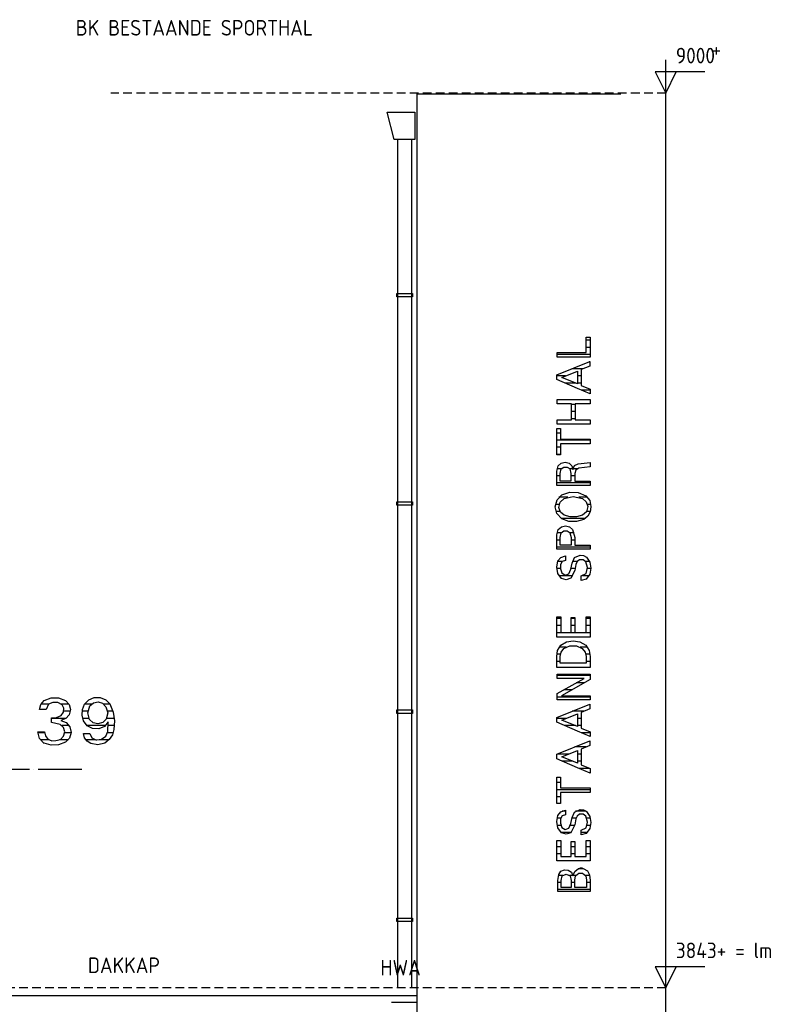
# Model space of a CAD drawing. Extents: x -20500 to 18806, y -14250 to 12231.
# Tile 15 of 16: x 6050 to 10432, y 5311 to 10986. Entities that reach past the tile are written whole.
import ezdxf

# ---------------------------------------------------------------- set-up
doc = ezdxf.new("R2010")
doc.units = 0
doc.header["$MEASUREMENT"] = 0
for name, pattern in [('DASHDOT', [300, 250, -25, 0, -25]), ('DASHED', [75, 50, -25]), ('DOT', [50, 0, -50])]:
    doc.linetypes.add(name, pattern=pattern)
for name, color, linetype in [('LAYER01', 7, 'CONTINUOUS'), ('LAYER05', 7, 'CONTINUOUS'), ('LAYER107', 2, 'DOT'), ('LAYER28', 1, 'CONTINUOUS'), ('LAYER52', 7, 'DASHED')]:
    doc.layers.add(name, color=color, linetype=linetype)
doc.styles.get("Standard").update_dxf_attribs({"font": 'isocp.shx'})

msp = doc.modelspace()

# ---------------------------------------------------------------- linework, layer by layer
at = {"layer": 'LAYER01', "color": 5, "linetype": 'Continuous'}
for p, q in [((9771.75065, 10562.51525), (9771.75065, 10755.01555)), ((9997.9988, 10685.01435), (9711.74925, 10685.01435)), ((9711.74925, 10685.01435), (9771.75065, 10562.51525)), ((9771.75065, 10562.51525), (9831.74975, 10685.01435)), ((9771.75065, 1562.51575), (9771.75065, 10562.51525)), ((9771.75065, 5405.51605), (9771.75065, 5598.01485)), ((9997.9988, 5528.0155), (9711.74925, 5528.0155)), ((9711.74925, 5528.0155), (9771.75065, 5405.51605)), ((9771.75065, 5405.51605), (9831.74975, 5528.0155)), ((9771.75065, 5362.51525), (9771.75065, 5363.51585))]:
    msp.add_line(p, q, dxfattribs=at)
at = {"layer": 'LAYER01', "color": 5, "linetype": 'DASHED'}
for p, q in [((9771.75065, 10562.51525), (6575.7492, 10562.51525)), ((9771.75065, 5405.51605), (-19243.37465, 5405.51605))]:
    msp.add_line(p, q, dxfattribs=at)
at = {"layer": 'LAYER01', "color": 3, "linetype": 'DASHDOT'}
msp.add_line((6406.8123, 6664.51415), (5039.81245, 6664.51415), dxfattribs=at)
at = {"layer": 'LAYER01', "color": 6, "linetype": 'Continuous'}
msp.add_line((8338.24995, 5321.3928), (8192.62545, 5321.3928), dxfattribs=at)
at = {"layer": 'LAYER05', "color": 3, "linetype": 'Continuous'}
for p, q in [((6163.75045, 7009.6863), (6170.7546, 7039.00835)), ((6170.7546, 7039.00835), (6190.0463, 7062.25435)), ((6190.00015, 7062.2345), (6230.4039, 7077.7878)), ((6216.3124, 7040.3435), (6201.71585, 7009.6985)), ((6241.5558, 7051.48165), (6216.2922, 7040.3595)), ((6230.4039, 7077.7878), (6273.72285, 7077.7878)), ((6269.14445, 7050.6157), (6241.5558, 7051.48165)), ((6293.68705, 7037.9051), (6269.14445, 7050.6157)), ((6273.72285, 7077.7878), (6314.1464, 7062.2223)), ((6303.94095, 7017.6132), (6293.66265, 7037.94175)), ((6314.1243, 7062.2345), (6334.4208, 7039.6446)), ((6334.4208, 7039.6446), (6341.88005, 7010.20965)), ((6411.6646, 7011.1702), (6423.8426, 7042.07305)), ((6423.81285, 7042.06315), (6447.6906, 7066.9113)), ((6447.6906, 7066.9113), (6479.4655, 7080.48325)), ((6454.4998, 7030.87465), (6475.0862, 7048.63205)), ((6475.0862, 7048.63205), (6501.6823, 7054.1832)), ((6479.4655, 7080.48325), (6513.8832, 7080.56565)), ((6501.6823, 7054.1832), (6527.7107, 7046.10975)), ((6513.8832, 7080.56565), (6545.7222, 7067.14325)), ((6527.7107, 7046.10975), (6546.49505, 7026.47935)), ((6545.7222, 7067.14325), (6569.693, 7042.44535)), ((6569.74945, 7042.3912), (6588.9099, 6995.9656)), ((6182.68775, 7009.6863), (6163.75045, 7009.6863)), ((6201.6876, 7009.6863), (6182.68775, 7009.6863)), ((6289.312, 6976.1078), (6302.34415, 6994.8242)), ((6302.34415, 6994.8242), (6303.94095, 7017.6132)), ((6334.7912, 6980.68235), (6314.7827, 6957.84075)), ((6341.88005, 7010.20965), (6334.7912, 6980.68235)), ((6409.6466, 6977.8473), (6411.6646, 7011.1702)), ((6442.8505, 6991.8823), (6454.53035, 7030.9349)), ((6451.5625, 6952.04695), (6442.8505, 6991.8823)), ((6546.43705, 7026.4839), (6556.93205, 6990.92255)), ((6556.93205, 6990.92255), (6547.9187, 6954.9965)), ((6588.9099, 6995.9656), (6596.682, 6946.14945)), ((6283.43695, 6925.016), (6233.7982, 6935.2211)), ((6233.81235, 6961.99875), (6262.595, 6964.68275)), ((6233.81235, 6935.2333), (6233.81235, 6961.99875)), ((6262.595, 6964.68275), (6289.2315, 6976.062)), ((6302.5276, 6907.0404), (6283.3946, 6925.03585)), ((6314.7827, 6957.84075), (6286.34645, 6946.91695)), ((6286.37465, 6946.90705), (6317.3958, 6934.9533)), ((6317.3958, 6934.9533), (6339.0835, 6909.72215)), ((6418.00005, 6945.71915), (6409.6466, 6977.8473)), ((6438.9351, 6917.3088), (6417.9863, 6945.71685)), ((6472.83325, 6933.3107), (6451.53425, 6952.05915)), ((6500.5188, 6927.0996), (6472.83325, 6933.3107)), ((6527.7855, 6934.9518), (6500.5188, 6927.0996)), ((6547.937, 6954.95225), (6527.7855, 6934.9518)), ((6559.5619, 6939.87425), (6538.0188, 6911.92705)), ((6558.12455, 6883.9218), (6559.5978, 6939.7835)), ((6596.682, 6946.14945), (6592.52855, 6895.90075)), ((6163.19655, 6844.2726), (6154.97435, 6882.75605)), ((6155.0003, 6882.6874), (6192.93745, 6882.6874)), ((6192.93745, 6882.6874), (6197.4636, 6859.04085)), ((6309.7149, 6881.85575), (6302.5276, 6907.0404)), ((6302.9644, 6856.47355), (6309.7149, 6881.85575)), ((6346.2391, 6877.2316), (6337.1567, 6845.22325)), ((6339.0835, 6909.72215), (6346.2391, 6877.2316)), ((6422.70965, 6847.80045), (6416.54055, 6872.7173)), ((6416.56265, 6872.7333), (6435.50035, 6872.7333)), ((6435.50035, 6872.7333), (6452.9999, 6872.7333)), ((6469.944, 6900.70265), (6438.9351, 6917.3088)), ((6452.9999, 6872.7333), (6465.712, 6846.43095)), ((6505.12545, 6898.999), (6469.944, 6900.70265)), ((6538.0188, 6911.92705), (6505.05295, 6899.02345)), ((6545.12255, 6857.4486), (6558.12455, 6883.8875)), ((6592.5003, 6895.8908), (6583.72805, 6864.5935)), ((6190.00015, 6815.5304), (6163.19655, 6844.2726)), ((6231.25535, 6804.43725), (6189.99825, 6815.5487)), ((6197.4636, 6859.04085), (6212.49735, 6840.1558)), ((6212.49735, 6840.1558), (6234.5894, 6830.43135)), ((6234.5894, 6830.43135), (6258.5945, 6832.07395)), ((6258.62465, 6832.07855), (6284.14575, 6838.15)), ((6314.1243, 6821.37525), (6274.1497, 6806.4583)), ((6284.14575, 6838.15), (6302.9644, 6856.47355)), ((6337.1567, 6845.22325), (6314.00335, 6821.331)), ((6438.10575, 6827.2606), (6422.70965, 6847.80045)), ((6460.31265, 6814.3425), (6438.10575, 6827.2606)), ((6500.74465, 6806.8672), (6460.26, 6814.3265)), ((6465.712, 6846.43095), (6492.42555, 6834.72365)), ((6492.437, 6834.7801), (6521.53395, 6839.7949)), ((6540.62425, 6817.25005), (6500.74465, 6806.8672)), ((6521.53395, 6839.7949), (6545.12255, 6857.4486)), ((6565.9096, 6837.6091), (6540.57845, 6817.25005)), ((6583.72805, 6864.5935), (6565.9096, 6837.6091)), ((6274.1497, 6806.4583), (6231.25535, 6804.43725))]:
    msp.add_line(p, q, dxfattribs=at)
at = {"layer": 'LAYER05', "color": 2, "linetype": 'Continuous'}
for p, q in [((6217.7078, 7041.3803), (6172.0009, 7041.3803)), ((6333.46025, 7041.3803), (6289.16895, 7041.3803)), ((6464.0373, 7041.3803), (6423.44055, 7041.3803)), ((6570.31095, 7041.3803), (6534.214, 7041.3803)), ((6341.15715, 7000.26015), (6303.8685, 7000.26015)), ((6443.5997, 7000.26015), (6409.8343, 7000.26015)), ((6587.6602, 7000.26015), (6556.11725, 7000.26015)), ((6316.57255, 6959.14), (6233.81235, 6959.14)), ((6448.38945, 6959.14), (6413.19045, 6959.14)), ((6595.81375, 6959.14), (6550.06865, 6959.14)), ((6192.968, 6876.89665), (6154.87135, 6876.89665)), ((6334.177, 6918.0176), (6293.4391, 6918.0176)), ((6346.2288, 6876.89665), (6309.51155, 6876.89665)), ((6545.04395, 6918.0176), (6438.1279, 6918.0176)), ((6588.44145, 6876.89665), (6556.12105, 6876.89665)), ((6595.83815, 6918.0176), (6561.13205, 6918.0176)), ((6219.2318, 6835.775), (6168.39295, 6835.775)), ((6330.5874, 6835.775), (6279.187, 6835.775)), ((6485.25545, 6835.775), (6430.1262, 6835.775)), ((6564.2006, 6835.775), (6508.44725, 6835.775))]:
    msp.add_line(p, q, dxfattribs=at)
at = {"layer": 'LAYER107', "color": 5, "linetype": 'Continuous'}
for p, q in [((9312.75025, 9067.9062), (9312.75025, 9155.8426)), ((9312.75025, 9155.8426), (9335.62395, 9155.8426)), ((9335.62395, 9155.8426), (9335.62395, 9041.9525)), ((9147.31295, 9041.9525), (9147.31295, 9067.9062)), ((9147.31295, 9067.9062), (9312.75025, 9067.9062)), ((9250.43795, 9041.9525), (9147.31295, 9041.9525)), ((9335.62395, 9041.9525), (9250.43795, 9041.9525)), ((9144.49995, 8939.0007), (9335.24935, 9016.88995)), ((9335.24935, 8989.88955), (9284.74885, 8969.1101)), ((9284.74885, 8969.1101), (9284.74885, 8878.06245)), ((9335.24935, 9016.88995), (9335.24935, 9016.88995)), ((9335.24935, 9016.88995), (9335.24935, 8989.88955)), ((9144.49995, 8913.03025), (9144.49995, 8939.0007)), ((9263.9374, 8861.43645), (9144.49995, 8913.03025)), ((9173.93725, 8924.7963), (9264.312, 8961.1412)), ((9264.312, 8887.7487), (9173.93725, 8924.7963)), ((9264.312, 8961.1412), (9264.312, 8925.84305)), ((9264.312, 8926.0147), (9264.312, 8887.7487)), ((9335.62395, 8830.6404), (9263.9374, 8861.43645)), ((9284.74885, 8878.06245), (9335.62395, 8857.6393)), ((9335.62395, 8857.6393), (9335.62395, 8830.6404)), ((9146.624, 8771.78115), (9146.624, 8797.74855)), ((9146.624, 8797.74855), (9335.62395, 8797.74855)), ((9335.62395, 8797.74855), (9335.62395, 8771.78115)), ((9228.6255, 8771.78115), (9146.624, 8771.78115)), ((9228.6255, 8680.2185), (9228.6255, 8771.78115)), ((9335.62395, 8771.78115), (9249.43695, 8771.78115)), ((9249.43695, 8771.78115), (9249.43695, 8680.2185)), ((9144.49995, 8557.1556), (9144.49995, 8630.8899)), ((9144.49995, 8630.8899), (9165.3122, 8630.8899)), ((9146.624, 8654.42125), (9146.624, 8680.2185)), ((9146.624, 8680.2185), (9228.6255, 8680.2185)), ((9240.0627, 8654.42125), (9146.624, 8654.42125)), ((9165.3122, 8630.8899), (9165.3122, 8568.5768)), ((9335.62395, 8654.42125), (9240.0627, 8654.42125)), ((9249.43695, 8680.2185), (9335.62395, 8680.2185)), ((9335.62395, 8680.2185), (9335.62395, 8654.42125)), ((9144.49995, 8478.21885), (9144.49995, 8557.1556)), ((9165.3122, 8568.5768), (9335.62395, 8568.5768)), ((9335.62395, 8542.6094), (9165.3122, 8542.6094)), ((9165.3122, 8542.6094), (9165.3122, 8478.21885)), ((9335.62395, 8568.5768), (9335.62395, 8542.6094)), ((9165.3122, 8478.21885), (9144.49995, 8478.21885)), ((9144.18795, 8384.4055), (9152.48335, 8414.5027)), ((9152.4994, 8414.53095), (9169.5343, 8430.54655)), ((9169.5343, 8430.54655), (9192.1257, 8436.3472)), ((9170.1256, 8396.87345), (9185.7071, 8407.8987)), ((9185.7071, 8407.8987), (9204.79355, 8407.8987)), ((9192.1257, 8436.3472), (9214.7171, 8430.54655)), ((9204.79355, 8407.8987), (9220.34225, 8396.9162)), ((9214.7171, 8430.54655), (9231.7604, 8414.51875)), ((9231.74975, 8414.53095), (9236.94075, 8393.78965)), ((9236.9385, 8393.76525), (9245.78325, 8416.06905)), ((9245.78325, 8416.06905), (9267.10435, 8427.0378)), ((9271.2494, 8401.0315), (9253.01515, 8390.27175)), ((9267.0616, 8426.99965), (9335.62395, 8434.26515)), ((9335.62395, 8409.3422), (9271.2494, 8401.0315)), ((9335.62395, 8434.26515), (9335.62395, 8409.3422)), ((9144.18795, 8302.0157), (9144.18795, 8384.4055)), ((9162.87615, 8369.87535), (9170.13395, 8396.85135)), ((9162.87615, 8325.9056), (9162.87615, 8369.87535)), ((9220.3125, 8396.87345), (9225.5089, 8369.899)), ((9225.56305, 8369.87535), (9225.56305, 8325.9056)), ((9253.01515, 8390.27175), (9247.31905, 8369.88905)), ((9247.3755, 8369.87535), (9247.3755, 8325.9056)), ((9267.0616, 8302.0157), (9144.18795, 8302.0157)), ((9195.063, 8325.9056), (9162.87615, 8325.9056)), ((9225.56305, 8325.9056), (9195.063, 8325.9056)), ((9247.3755, 8325.9056), (9335.62395, 8325.9056)), ((9335.62395, 8302.0157), (9267.0616, 8302.0157)), ((9335.62395, 8325.9056), (9335.62395, 8302.0157)), ((9145.5208, 8218.1221), (9172.40905, 8248.0942)), ((9172.37475, 8248.09265), (9218.61265, 8263.44985)), ((9186.87515, 8227.31245), (9239.312, 8237.7037)), ((9218.61265, 8263.44985), (9267.21725, 8261.15875)), ((9239.312, 8237.7037), (9291.73735, 8227.31705)), ((9267.21725, 8261.15875), (9311.92475, 8241.4345)), ((9311.8744, 8241.5146), (9334.18425, 8214.1258)), ((9144.9173, 8140.01235), (9134.7435, 8179.5082)), ((9134.7496, 8179.4838), (9145.5208, 8218.1221)), ((9164.71025, 8148.0278), (9155.72815, 8175.3746)), ((9155.75105, 8175.3906), (9163.0432, 8206.3179)), ((9163.0432, 8206.3179), (9186.8866, 8227.30485)), ((9291.81215, 8227.31245), (9313.60245, 8207.7873)), ((9313.60245, 8207.7873), (9323.65265, 8180.27725)), ((9323.6244, 8180.233), (9315.14815, 8150.69505)), ((9334.18425, 8214.1258), (9340.5327, 8179.5204)), ((9340.50065, 8179.4838), (9336.9385, 8150.2968)), ((9172.37475, 8109.9533), (9144.9173, 8140.01235)), ((9186.87515, 8129.68595), (9164.71025, 8148.0278)), ((9221.62325, 8120.3285), (9186.9751, 8129.6318)), ((9257.2891, 8120.69245), (9221.62325, 8120.3285)), ((9291.81215, 8130.7335), (9257.2891, 8120.69245)), ((9315.14815, 8150.69505), (9291.7938, 8130.7472)), ((9322.7768, 8124.5842), (9300.05415, 8105.99745)), ((9336.9385, 8150.2968), (9322.7768, 8124.5842)), ((9152.4994, 8047.03065), (9170.5284, 8063.0913)), ((9170.5284, 8063.0913), (9194.00025, 8068.9018)), ((9213.69245, 8094.81125), (9172.41135, 8109.9312)), ((9194.00025, 8068.9018), (9217.4713, 8063.0913)), ((9257.84685, 8093.4242), (9213.69245, 8094.81125)), ((9217.4713, 8063.0913), (9235.52095, 8047.0009)), ((9300.1251, 8105.98295), (9257.84685, 8093.4242)), ((9144.18795, 8016.9052), (9152.48335, 8047.0024)), ((9144.18795, 7934.5154), (9144.18795, 8016.9052)), ((9162.87615, 8002.37505), (9170.1378, 8029.3457)), ((9162.87615, 7958.40605), (9162.87615, 8002.37505)), ((9170.1256, 8029.37395), (9185.7071, 8040.39915)), ((9185.7071, 8040.39915), (9204.79355, 8040.39915)), ((9204.79355, 8040.39915), (9220.34225, 8029.4159)), ((9220.3125, 8029.37395), (9226.54725, 8002.38115)), ((9226.56175, 8002.37505), (9226.56175, 7958.40605)), ((9235.5629, 8047.03065), (9247.33735, 8002.39945)), ((9247.3755, 8002.37505), (9247.3755, 8002.37505)), ((9247.3755, 8002.37505), (9247.3755, 7958.40605)), ((9195.063, 7958.40605), (9162.87615, 7958.40605)), ((9226.56175, 7958.40605), (9195.063, 7958.40605)), ((9247.3755, 7958.40605), (9335.62395, 7958.40605)), ((9335.62395, 7958.40605), (9335.62395, 7934.5154)), ((9267.0616, 7934.5154), (9144.18795, 7934.5154)), ((9168.26325, 7887.35505), (9193.4868, 7896.43555)), ((9193.5005, 7896.43705), (9193.5005, 7883.64105)), ((9246.8117, 7885.7025), (9278.97645, 7900.5646)), ((9335.62395, 7934.5154), (9267.0616, 7934.5154)), ((9278.99935, 7900.5928), (9298.5649, 7898.9197)), ((9298.5649, 7898.9197), (9315.3618, 7888.7886)), ((9315.31145, 7888.82675), (9334.7946, 7859.7122)), ((9144.58085, 7831.02415), (9150.9224, 7867.03875)), ((9150.87435, 7867.0143), (9168.26325, 7887.35505)), ((9166.43755, 7846.2494), (9164.90095, 7821.0747)), ((9175.31435, 7863.45675), (9166.4757, 7846.2433)), ((9193.5005, 7870.1248), (9175.31435, 7863.45675)), ((9193.5005, 7883.64105), (9193.5005, 7870.1248)), ((9224.62465, 7819.23445), (9232.24945, 7854.54635)), ((9232.24945, 7854.54635), (9246.79565, 7885.71625)), ((9254.3762, 7846.2494), (9247.81265, 7811.96825)), ((9261.467, 7862.6999), (9254.4098, 7846.2509)), ((9275.87435, 7873.2498), (9261.467, 7862.6999)), ((9295.64515, 7873.5718), (9275.8522, 7873.246)), ((9311.8126, 7862.20245), (9295.64515, 7873.5718)), ((9321.56065, 7828.5019), (9311.7859, 7862.2406)), ((9334.7946, 7859.7122), (9341.28115, 7825.26625)), ((9150.5623, 7795.0157), (9144.58085, 7831.02415)), ((9171.6881, 7765.921), (9150.5646, 7794.97375)), ((9164.90095, 7821.0747), (9173.71595, 7797.40755)), ((9173.74955, 7797.43805), (9192.80775, 7785.0357)), ((9192.80775, 7785.0357), (9214.24635, 7792.56365)), ((9214.2502, 7792.57735), (9224.65135, 7819.27645)), ((9247.81265, 7811.96825), (9225.9796, 7766.95785)), ((9284.1873, 7780.8113), (9313.2599, 7794.281)), ((9284.1873, 7754.8439), (9284.1873, 7780.8113)), ((9333.71505, 7791.04155), (9313.21335, 7762.44585)), ((9313.24995, 7794.31075), (9321.56065, 7828.5019)), ((9341.28115, 7825.26625), (9333.71505, 7791.04155)), ((9198.99675, 7757.63625), (9171.64155, 7765.95765)), ((9226.0002, 7766.96775), (9198.99675, 7757.63625)), ((9313.24995, 7762.46795), (9284.1713, 7754.86605)), ((9144.87455, 7427.9991), (9144.87455, 7545.3583)), ((9144.87455, 7545.3583), (9166.687, 7545.3583)), ((9166.687, 7545.3583), (9166.687, 7453.9528)), ((9227.2499, 7453.9528), (9227.2499, 7540.1558)), ((9227.2499, 7540.1558), (9247.68755, 7540.1558)), ((9247.68755, 7540.1558), (9247.68755, 7453.9528)), ((9313.8115, 7453.9528), (9313.8115, 7545.3583)), ((9313.8115, 7545.3583), (9335.62395, 7545.3583)), ((9335.62395, 7545.3583), (9335.62395, 7427.9991)), ((9166.687, 7453.9528), (9227.2499, 7453.9528)), ((9247.68755, 7453.9528), (9313.8115, 7453.9528)), ((9238.37585, 7427.9991), (9144.87455, 7427.9991)), ((9149.23935, 7350.06485), (9166.65725, 7380.54505)), ((9166.687, 7380.5771), (9200.48295, 7399.7658)), ((9185.3752, 7362.9219), (9219.48855, 7377.9091)), ((9200.48295, 7399.7658), (9238.6879, 7406.4018)), ((9219.48855, 7377.9091), (9256.88475, 7377.9091)), ((9335.62395, 7427.9991), (9238.37585, 7427.9991)), ((9238.6879, 7406.4018), (9276.89285, 7399.7658)), ((9256.88475, 7377.9091), (9290.99275, 7362.9257)), ((9276.89285, 7399.7658), (9310.75745, 7380.52065)), ((9310.6865, 7380.5771), (9330.0148, 7350.51345)), ((9144.87455, 7315.13975), (9149.23935, 7350.06485)), ((9164.62555, 7315.13975), (9169.36495, 7341.46575)), ((9169.36495, 7341.46575), (9185.36455, 7362.88145)), ((9290.9378, 7362.9219), (9307.8499, 7341.7961)), ((9307.8499, 7341.7961), (9312.76095, 7315.1474)), ((9330.0148, 7350.51345), (9335.6163, 7315.1436)), ((9144.87455, 7251.79595), (9144.87455, 7315.13975)), ((9164.62555, 7277.74965), (9164.62555, 7315.13975)), ((9249.749, 7277.74965), (9164.62555, 7277.74965)), ((9312.75025, 7277.74965), (9249.749, 7277.74965)), ((9312.75025, 7315.13975), (9312.75025, 7277.74965)), ((9335.62395, 7315.13975), (9335.62395, 7251.79595)), ((9249.749, 7251.79595), (9144.87455, 7251.79595)), ((9145.93735, 7190.10925), (9145.93735, 7215.0467)), ((9145.93735, 7215.0467), (9335.62395, 7215.0467)), ((9335.62395, 7251.79595), (9249.749, 7251.79595)), ((9335.62395, 7215.0467), (9335.62395, 7182.843)), ((9145.93735, 7102.18735), (9301.68685, 7190.10925)), ((9301.68685, 7190.10925), (9145.93735, 7190.10925)), ((9335.62395, 7182.843), (9172.2496, 7089.71865)), ((9145.93735, 7066.87545), (9145.93735, 7102.18735)), ((9144.49995, 6963.92135), (9335.24935, 7041.81135)), ((9248.7503, 7066.87545), (9145.93735, 7066.87545)), ((9172.2496, 7089.71865), (9335.62395, 7089.71865)), ((9335.62395, 7066.87545), (9248.7503, 7066.87545)), ((9335.24935, 7041.81135), (9335.24935, 7041.81135)), ((9335.24935, 7041.81135), (9335.24935, 7014.79645)), ((9335.62395, 7089.71865), (9335.62395, 7066.87545)), ((9173.93725, 6949.71925), (9264.312, 6986.06185)), ((9264.312, 6986.06185), (9264.312, 6950.76445)), ((9335.24935, 7014.79645), (9284.74885, 6994.03075)), ((9284.74885, 6994.03075), (9284.74885, 6902.98385)), ((9144.49995, 6937.9532), (9144.49995, 6963.92135)), ((9263.9374, 6886.3594), (9144.49995, 6937.9532)), ((9264.312, 6912.67165), (9173.93725, 6949.71925)), ((9264.312, 6950.93765), (9264.312, 6912.67165)), ((9335.62395, 6855.5458), (9263.9374, 6886.3594)), ((9284.74885, 6902.98385), (9335.62395, 6882.56225)), ((9335.62395, 6882.56225), (9335.62395, 6855.5458)), ((9144.49995, 6752.61), (9335.24935, 6830.50005)), ((9335.24935, 6830.50005), (9335.24935, 6830.50005)), ((9335.24935, 6830.50005), (9335.24935, 6803.4851)), ((9173.93725, 6738.4056), (9264.312, 6774.7505)), ((9264.312, 6774.7505), (9264.312, 6739.45235)), ((9335.24935, 6803.4851), (9284.74885, 6782.7194)), ((9284.74885, 6782.7194), (9284.74885, 6691.6725)), ((9144.49995, 6726.63955), (9144.49995, 6752.61)), ((9263.9374, 6675.0458), (9144.49995, 6726.63955)), ((9264.312, 6701.3588), (9173.93725, 6738.4056)), ((9264.312, 6739.624), (9264.312, 6701.3588)), ((9335.62395, 6644.2337), (9263.9374, 6675.0458)), ((9284.74885, 6691.6725), (9335.62395, 6671.24865)), ((9335.62395, 6671.24865), (9335.62395, 6644.2337)), ((9144.49995, 6546.9681), (9144.49995, 6620.70235)), ((9144.49995, 6620.70235), (9165.3122, 6620.70235)), ((9165.3122, 6620.70235), (9165.3122, 6558.3893)), ((9144.49995, 6468.0313), (9144.49995, 6546.9681)), ((9165.3122, 6558.3893), (9335.62395, 6558.3893)), ((9335.62395, 6532.4219), (9165.3122, 6532.4219)), ((9165.3122, 6532.4219), (9165.3122, 6468.0313)), ((9335.62395, 6558.3893), (9335.62395, 6532.4219)), ((9165.3122, 6468.0313), (9144.49995, 6468.0313)), ((9150.87435, 6400.53025), (9168.26325, 6420.87095)), ((9168.26325, 6420.87095), (9193.4868, 6429.9507)), ((9193.5005, 6429.969), (9193.5005, 6417.1562)), ((9193.5005, 6417.1562), (9193.5005, 6403.65675)), ((9232.24945, 6388.07755), (9246.79185, 6419.2337)), ((9246.8117, 6419.2337), (9278.97645, 6434.09195)), ((9278.99935, 6434.12475), (9298.57025, 6432.44935)), ((9298.57025, 6432.44935), (9315.3717, 6422.316)), ((9315.31145, 6422.3427), (9334.79235, 6393.22775)), ((9144.57475, 6364.55575), (9150.9186, 6400.5722)), ((9150.5623, 6328.53125), (9144.57475, 6364.55575)), ((9166.43755, 6379.76455), (9164.90095, 6354.58985)), ((9175.31435, 6396.9887), (9166.4757, 6379.7745)), ((9193.5005, 6403.65675), (9175.31435, 6396.9887)), ((9224.62465, 6352.76565), (9232.24945, 6388.07755)), ((9254.3762, 6379.76455), (9247.81265, 6345.4834)), ((9261.467, 6396.21545), (9254.4098, 6379.76645)), ((9275.87435, 6406.765), (9261.467, 6396.21545)), ((9295.64515, 6407.0877), (9275.8522, 6406.76115)), ((9311.8126, 6395.718), (9295.64515, 6407.0877)), ((9321.55305, 6362.01705), (9311.7798, 6395.75235)), ((9313.24995, 6327.8427), (9321.55305, 6362.01705)), ((9341.2796, 6358.7837), (9333.71505, 6324.559)), ((9334.79235, 6393.22775), (9341.2796, 6358.7837)), ((9171.6881, 6299.4526), (9150.576, 6328.49275)), ((9164.90095, 6354.58985), (9173.71595, 6330.9231)), ((9198.99675, 6291.15145), (9171.64155, 6299.4728)), ((9173.74955, 6330.9532), (9192.80775, 6318.55925)), ((9192.80775, 6318.55925), (9214.27995, 6326.11925)), ((9226.0002, 6300.4833), (9198.99675, 6291.15145)), ((9214.2502, 6326.1093), (9224.64065, 6352.7939)), ((9247.81265, 6345.4834), (9225.9796, 6300.4734)), ((9284.1873, 6314.32725), (9313.2599, 6327.79615)), ((9284.1873, 6288.3751), (9284.1873, 6314.32725)), ((9333.71505, 6324.559), (9313.21335, 6295.9656)), ((9144.87455, 6137.71745), (9144.87455, 6255.0789)), ((9144.87455, 6255.0789), (9166.687, 6255.0789)), ((9166.687, 6255.0789), (9166.687, 6163.6875)), ((9227.2499, 6163.6875), (9227.2499, 6249.8905)), ((9227.2499, 6249.8905), (9247.68755, 6249.8905)), ((9247.68755, 6249.8905), (9247.68755, 6163.6875)), ((9313.24995, 6295.9835), (9284.1713, 6288.3812)), ((9313.8115, 6163.6875), (9313.8115, 6255.0789)), ((9313.8115, 6255.0789), (9335.62395, 6255.0789)), ((9335.62395, 6255.0789), (9335.62395, 6137.71745)), ((9238.37585, 6137.71745), (9144.87455, 6137.71745)), ((9166.687, 6163.6875), (9227.2499, 6163.6875)), ((9335.62395, 6137.71745), (9238.37585, 6137.71745)), ((9247.68755, 6163.6875), (9313.8115, 6163.6875)), ((9155.249, 6059.8274), (9167.93135, 6077.9274)), ((9167.93135, 6077.9274), (9187.9181, 6087.2349)), ((9187.9181, 6087.2349), (9209.9434, 6085.29435)), ((9209.9434, 6085.29435), (9228.03345, 6072.57995)), ((9228.03345, 6072.57995), (9237.3108, 6052.5795)), ((9237.3131, 6052.56155), (9247.3816, 6077.81675)), ((9247.3816, 6077.81675), (9269.6129, 6093.5993)), ((9269.6129, 6093.5993), (9296.77885, 6094.7731)), ((9296.77885, 6094.7731), (9320.23775, 6081.0238)), ((9320.23775, 6081.0238), (9332.4875, 6056.74935)), ((9150.0633, 6025.56265), (9155.2437, 6059.8034)), ((9150.0633, 5961.5143), (9150.0633, 6025.56265)), ((9169.812, 6025.56265), (9176.02465, 6051.4801)), ((9169.812, 5985.4065), (9169.812, 6025.56265)), ((9176.001, 6051.53045), (9198.37495, 6061.98995)), ((9198.37495, 6061.98995), (9220.7268, 6051.5568)), ((9220.6871, 6051.53045), (9227.96095, 6025.55465)), ((9227.93655, 6025.56265), (9227.93655, 5985.4065)), ((9247.68755, 6027.64055), (9252.8862, 6052.5898)), ((9247.68755, 5985.4065), (9247.68755, 6027.64055)), ((9252.874, 6052.56155), (9270.57115, 6066.36275)), ((9270.57115, 6066.36275), (9293.00005, 6066.38105)), ((9293.00005, 6066.38105), (9310.7109, 6052.61995)), ((9310.6865, 6052.56155), (9315.88745, 6027.55965)), ((9315.87525, 6027.64055), (9315.87525, 5985.4065)), ((9332.49895, 6056.71885), (9335.6163, 6025.64315)), ((9335.62395, 6025.56265), (9335.62395, 5961.5143)), ((9227.93655, 5961.5143), (9150.0633, 5961.5143)), ((9200.93765, 5985.4065), (9169.812, 5985.4065)), ((9227.93655, 5985.4065), (9200.93765, 5985.4065)), ((9335.62395, 5961.5143), (9227.93655, 5961.5143)), ((9280.93795, 5985.4065), (9247.68755, 5985.4065)), ((9315.87525, 5985.4065), (9280.93795, 5985.4065))]:
    msp.add_line(p, q, dxfattribs=at)
at = {"layer": 'LAYER107', "color": 2, "linetype": 'Continuous'}
for p, q in [((9335.62395, 9138.5643), (9312.75025, 9138.5643)), ((9335.62395, 9097.44185), (9312.75025, 9097.44185)), ((9335.62395, 9056.3217), (9147.31295, 9056.3217)), ((9296.8231, 8974.07835), (9230.40545, 8974.07835)), ((9335.24935, 9015.2008), (9331.1081, 9015.2008)), ((9194.2299, 8932.9582), (9144.49995, 8932.9582)), ((9284.74885, 8932.9582), (9264.312, 8932.9582)), ((9254.3419, 8891.8358), (9193.56535, 8891.8358)), ((9284.74885, 8891.8358), (9264.312, 8891.8358)), ((9335.62395, 8850.71565), (9288.8962, 8850.71565)), ((9249.43695, 8768.47305), (9228.6255, 8768.47305)), ((9249.43695, 8727.3529), (9228.6255, 8727.3529)), ((9249.43695, 8686.23045), (9228.6255, 8686.23045)), ((9165.3122, 8603.9879), (9144.49995, 8603.9879)), ((9335.62395, 8562.86695), (9144.49995, 8562.86695)), ((9165.3122, 8521.74455), (9144.49995, 8521.74455)), ((9165.3122, 8480.6244), (9144.49995, 8480.6244)), ((9162.87615, 8357.26165), (9144.18795, 8357.26165)), ((9171.3379, 8398.3818), (9146.1212, 8398.3818)), ((9236.5097, 8398.3818), (9219.16275, 8398.3818)), ((9247.3755, 8357.26165), (9225.56305, 8357.26165)), ((9262.8662, 8398.3818), (9237.33675, 8398.3818)), ((9335.62395, 8316.1392), (9144.18795, 8316.1392)), ((9207.17695, 8233.89665), (9156.55365, 8233.89665)), ((9320.60625, 8233.89665), (9271.447, 8233.89665)), ((9157.3288, 8192.7765), (9136.33195, 8192.7765)), ((9340.20845, 8192.7765), (9320.9732, 8192.7765)), ((9162.4489, 8151.65405), (9139.7087, 8151.65405)), ((9337.36115, 8151.65405), (9315.7501, 8151.65405)), ((9307.43715, 8110.53315), (9171.51335, 8110.53315)), ((9169.63045, 8028.29055), (9145.5307, 8028.29055)), ((9243.44175, 8028.29055), (9220.91215, 8028.29055)), ((9162.87615, 7987.1704), (9144.18795, 7987.1704)), ((9335.62395, 7946.04795), (9144.18795, 7946.04795)), ((9247.3755, 7987.1704), (9226.56175, 7987.1704)), ((9175.71715, 7863.8054), (9149.82145, 7863.8054)), ((9262.3848, 7863.8054), (9235.11045, 7863.8054)), ((9332.99635, 7863.8054), (9310.5278, 7863.8054)), ((9164.68355, 7822.68525), (9144.86235, 7822.68525)), ((9237.11775, 7781.5628), (9157.01525, 7781.5628)), ((9249.8642, 7822.68525), (9225.37005, 7822.68525)), ((9328.77275, 7781.5628), (9292.128, 7781.5628)), ((9341.2033, 7822.68525), (9321.4401, 7822.68525)), ((9166.687, 7534.8366), (9144.87455, 7534.8366)), ((9166.687, 7493.71415), (9144.87455, 7493.71415)), ((9247.68755, 7534.8366), (9227.2499, 7534.8366)), ((9247.68755, 7493.71415), (9227.2499, 7493.71415)), ((9335.62395, 7534.8366), (9313.8115, 7534.8366)), ((9335.62395, 7493.71415), (9313.8115, 7493.71415)), ((9335.62395, 7452.594), (9144.87455, 7452.594)), ((9165.5838, 7329.2305), (9144.94935, 7329.2305)), ((9197.73865, 7370.3514), (9158.9859, 7370.3514)), ((9319.32375, 7370.3514), (9278.63465, 7370.3514)), ((9335.18295, 7329.2305), (9311.87055, 7329.2305)), ((9164.62555, 7288.10885), (9144.87455, 7288.10885)), ((9335.62395, 7288.10885), (9312.75025, 7288.10885)), ((9335.62395, 7205.8655), (9145.93735, 7205.8655)), ((9303.8719, 7164.74535), (9256.75355, 7164.74535)), ((9231.7299, 7123.6229), (9183.91115, 7123.6229)), ((9335.62395, 7082.50275), (9145.93735, 7082.50275)), ((9335.24935, 7041.3826), (9334.1942, 7041.3826)), ((9299.897, 7000.26015), (9233.4915, 7000.26015)), ((9197.36025, 6959.14), (9144.49995, 6959.14)), ((9284.74885, 6959.14), (9264.312, 6959.14)), ((9251.27335, 6918.0176), (9190.6517, 6918.0176)), ((9284.74885, 6918.0176), (9264.312, 6918.0176)), ((9335.62395, 6876.89665), (9285.95505, 6876.89665)), ((9211.55015, 6753.53395), (9146.75905, 6753.53395)), ((9313.77105, 6794.6541), (9247.464, 6794.6541)), ((9284.74885, 6753.53395), (9264.312, 6753.53395)), ((9237.34895, 6712.4115), (9177.44065, 6712.4115)), ((9284.74885, 6712.4115), (9264.312, 6712.4115)), ((9335.5232, 6671.29135), (9272.67685, 6671.29135)), ((9165.3122, 6589.04875), (9144.49995, 6589.04875)), ((9335.62395, 6547.92635), (9144.49995, 6547.92635)), ((9165.3122, 6506.8062), (9144.49995, 6506.8062)), ((9193.5005, 6424.56285), (9174.48655, 6424.56285)), ((9312.87535, 6424.56285), (9252.5276, 6424.56285)), ((9167.11195, 6383.4427), (9146.32415, 6383.4427)), ((9255.12925, 6383.4427), (9231.24845, 6383.4427)), ((9338.1325, 6383.4427), (9317.60635, 6383.4427)), ((9168.058, 6342.32065), (9146.77505, 6342.32065)), ((9226.66625, 6301.2001), (9169.4412, 6301.2001)), ((9247.3091, 6342.32065), (9222.15425, 6342.32065)), ((9318.41585, 6301.2001), (9284.1873, 6301.2001)), ((9339.4531, 6342.32065), (9319.1002, 6342.32065)), ((9166.687, 6218.9575), (9144.87455, 6218.9575)), ((9247.68755, 6218.9575), (9227.2499, 6218.9575)), ((9335.62395, 6218.9575), (9313.8115, 6218.9575)), ((9166.687, 6177.8351), (9144.87455, 6177.8351)), ((9247.68755, 6177.8351), (9227.2499, 6177.8351)), ((9335.62395, 6177.8351), (9313.8115, 6177.8351)), ((9292.7582, 6095.5944), (9277.61765, 6095.5944)), ((9178.8315, 6054.47195), (9153.55605, 6054.47195)), ((9236.9385, 6054.47195), (9217.9184, 6054.47195)), ((9254.21295, 6054.47195), (9237.52825, 6054.47195)), ((9332.9239, 6054.47195), (9309.4101, 6054.47195)), ((9169.812, 6013.3518), (9150.0633, 6013.3518)), ((9335.62395, 5972.2294), (9150.0633, 5972.2294)), ((9247.68755, 6013.3518), (9227.93655, 6013.3518)), ((9335.62395, 6013.3518), (9315.87525, 6013.3518))]:
    msp.add_line(p, q, dxfattribs=at)
at = {"layer": 'LAYER28', "color": 3, "linetype": 'Continuous'}
for p, q in [((8338.24995, 10558.45185), (8338.24995, 1462.51545)), ((8338.24995, 10558.45185), (9513.25075, 10558.45185)), ((5933.3744, 5362.51525), (8338.24995, 5362.51525))]:
    msp.add_line(p, q, dxfattribs=at)
at = {"layer": 'LAYER52', "color": 1, "linetype": 'Continuous'}
for p, q in [((8207.251, 10295.10805), (8166.5634, 10454.1092)), ((8166.5634, 10454.1092), (8327.24915, 10454.1092)), ((8327.24915, 10454.1092), (8327.24915, 10295.10805)), ((8327.24915, 10295.10805), (8207.251, 10295.10805)), ((8227.24915, 10295.10805), (8227.24915, 5405.51605)), ((8307.2487, 10295.10805), (8307.2487, 5405.51605)), ((8222.25035, 9388.10885), (8222.25035, 9408.1093)), ((8222.25035, 9408.1093), (8312.24975, 9408.1093)), ((8312.24975, 9388.10885), (8222.25035, 9388.10885)), ((8312.24975, 9408.1093), (8312.24975, 9388.10885)), ((8222.25035, 8188.10885), (8222.25035, 8208.1093)), ((8222.25035, 8208.1093), (8312.24975, 8208.1093)), ((8312.24975, 8188.10885), (8222.25035, 8188.10885)), ((8312.24975, 8208.1093), (8312.24975, 8188.10885)), ((8222.25035, 6988.1096), (8222.25035, 7008.10775)), ((8222.25035, 7008.10775), (8312.24975, 7008.10775)), ((8312.24975, 6988.1096), (8222.25035, 6988.1096)), ((8312.24975, 7008.10775), (8312.24975, 6988.1096)), ((8222.25035, 5788.10995), (8222.25035, 5808.1085)), ((8222.25035, 5808.1085), (8312.24975, 5808.1085)), ((8312.24975, 5808.1085), (8312.24975, 5788.10995)), ((8312.24975, 5788.10995), (8222.25035, 5788.10995))]:
    msp.add_line(p, q, dxfattribs=at)

# ---------------------------------------------------------------- texts
at = {"layer": 'LAYER01', "color": 1}
for s, p in [('    +', (9829.998, 10770.5147)), ('9000 ', (9829.998, 10734.26435)), ('3843+ = lm', (9829.998, 5577.26555)), ('HWA', (8127.68785, 5477.51505))]:
    msp.add_text(s, height=90, dxfattribs=at).set_placement(p)
at = {"layer": 'LAYER107', "color": 1}
for s, p in [('BK BESTAANDE SPORTHAL', (6372.62575, 10894.516)), ('DAKKAP', (6442.62545, 5491.51575))]:
    msp.add_text(s, height=90, dxfattribs=at).set_placement(p)

doc.saveas('drawing.dxf')
